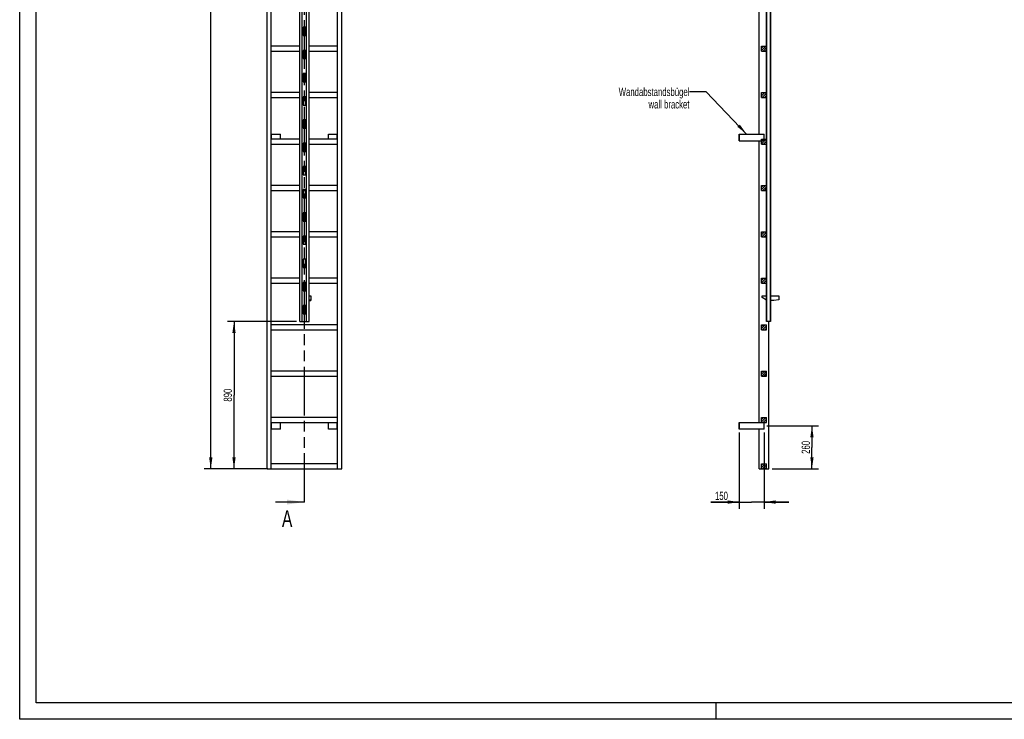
# Model space of a CAD drawing. Header units: millimetres. Extents: x 0 to 11880, y 0 to 8400.
# Tile 1 of 4: x 0 to 5940, y 0 to 4221. Entities that reach past the tile are written whole.
import ezdxf

# ---------------------------------------------------------------- set-up
doc = ezdxf.new("R2010")
doc.units = ezdxf.units.MM
doc.header["$LTSCALE"] = 653.4
doc.linetypes.add('PHANTOM', pattern=[0.8, 0.45, -0.05, 0.1, -0.05, 0.1, -0.05])
doc.layers.get('0').update_dxf_attribs({"linetype": 'CONTINUOUS'})
for name, color, linetype in [('050_DIMENSIONING', 7, 'CONTINUOUS'), ('053_NOTES', 7, 'CONTINUOUS'), ('HATCHING_BL0', 7, 'CONTINUOUS')]:
    doc.layers.add(name, color=color, linetype=linetype)
doc.styles.get("Standard").update_dxf_attribs({"font": 'txt', "width": 0.7})
doc.dimstyles.new('DIMSTYLE_1', dxfattribs={"dimtxt": 50, "dimasz": 70, "dimexe": 2, "dimexo": 1, "dimtad": 1, "dimdec": 1, "dimtxsty": 'Standard', "dimblk": '_FILLED', "dimblk1": '_FILLED', "dimblk2": '_FILLED', "dimcen": 0.09, "dimazin": 2, "dimtp": 0.5, "dimtm": 0.5, "dimtfac": 1, "dimtdec": 1, "dimtofl": 0, "dimtmove": 0, "dimatfit": 3, "dimldrblk": '_FILLED', "dimfxl": 1, "dimtolj": 1, "dimarcsym": 0})
doc.dimstyles.new('DIMSTYLE_3', dxfattribs={"dimtxt": 50, "dimasz": 70, "dimexe": 2, "dimexo": 1, "dimtad": 1, "dimtxsty": 'Standard', "dimblk": '_FILLED', "dimblk1": '_FILLED', "dimblk2": '_FILLED', "dimcen": 0.09, "dimazin": 2, "dimtp": 0.5, "dimtm": 0.5, "dimtfac": 1, "dimtofl": 0, "dimtmove": 0, "dimatfit": 3, "dimldrblk": '_FILLED', "dimfxl": 1, "dimtolj": 1, "dimarcsym": 0})
doc.dimstyles.new('DIMSTYLE_4', dxfattribs={"dimtxt": 50, "dimasz": 70, "dimexe": 2, "dimexo": 1, "dimtad": 1, "dimtxsty": 'Standard', "dimblk": '_FILLED', "dimblk1": '_FILLED', "dimblk2": '_FILLED', "dimcen": 0.09, "dimazin": 2, "dimtp": 2, "dimtm": 2, "dimtfac": 1, "dimtofl": 0, "dimtmove": 0, "dimatfit": 3, "dimldrblk": '_FILLED', "dimfxl": 1, "dimtolj": 1, "dimarcsym": 0})
doc.dimstyles.new('DIMSTYLE_5', dxfattribs={"dimtxt": 50, "dimasz": 70, "dimexe": 2, "dimexo": 1, "dimtad": 1, "dimtxsty": 'Standard', "dimblk": '_FILLED', "dimblk1": '_FILLED', "dimblk2": '_FILLED', "dimcen": 0.09, "dimazin": 2, "dimtp": 0.8, "dimtm": 0.8, "dimtfac": 1, "dimtofl": 0, "dimtmove": 0, "dimatfit": 3, "dimldrblk": '_FILLED', "dimfxl": 1, "dimtolj": 1, "dimarcsym": 0})
doc.dimstyles.get("Standard").update_dxf_attribs({"dimtxt": 50, "dimasz": 70, "dimexe": 2, "dimexo": 1, "dimtad": 1, "dimtxsty": 'Standard', "dimblk": '_FILLED', "dimblk1": '_FILLED', "dimblk2": '_FILLED', "dimcen": 0.09, "dimazin": 2, "dimtol": 1, "dimtp": 0.01, "dimtm": 0.01, "dimtfac": 1, "dimtofl": 0, "dimtmove": 0, "dimatfit": 3, "dimldrblk": '_FILLED', "dimfxl": 1, "dimtolj": 1, "dimarcsym": 0})

# ---------------------------------------------------------------- blocks, each defined once
blk = doc.blocks.new('_FILLED')
at = {"color": 0, "linetype": 'ByBlock'}
blk.add_solid([(0, 0), (-1, 0.143), (-1, -0.143)], dxfattribs=at)
blk = doc.blocks.new('*D3')
at = {"layer": '050_DIMENSIONING', "color": 2, "linetype": 'Continuous', "transparency": 16777216}
for p, q in [((4507, 1770.5), (4819.6, 1770.5)), ((4779.6, 1770.5), (4779.6, 1640.5)), ((4779.6, 1510.5), (4779.6, 1640.5)), ((4539.1, 1510.5), (4819.6, 1510.5))]:
    blk.add_line(p, q, dxfattribs=at)
at = {"layer": '050_DIMENSIONING', "color": 2, "linetype": 'Continuous', "transparency": 16777216, "xscale": 70, "yscale": 70, "zscale": 70}
for p, rotation in [((4779.6, 1770.5), 90), ((4779.6, 1510.5), 270)]:
    blk.add_blockref('_FILLED', p, dxfattribs=dict(at, rotation=rotation))
at = {"layer": '050_DIMENSIONING', "color": 2, "linetype": 'Continuous', "transparency": 16777216, "insert": (4717.1, 1640.5), "char_height": 50, "width": 176.786, "attachment_point": 2, "rotation": 90, "line_spacing_factor": 0.9}
blk.add_mtext('260', dxfattribs=at)
blk = doc.blocks.new('*D5')
at = {"layer": '050_DIMENSIONING', "color": 2, "linetype": 'Continuous', "transparency": 16777216}
for p, q in [((4340.6, 1730.5), (4340.6, 1270.5)), ((4490.6, 1730.5), (4490.6, 1270.5)), ((4340.6, 1310.5), (4169.2, 1310.5)), ((4169.2, 1310.5), (4415.6, 1310.5)), ((4640.6, 1310.5), (4415.6, 1310.5)), ((4490.6, 1310.5), (4640.6, 1310.5))]:
    blk.add_line(p, q, dxfattribs=at)
at = {"layer": '050_DIMENSIONING', "color": 2, "linetype": 'Continuous', "transparency": 16777216, "xscale": 70, "yscale": 70, "zscale": 70}
blk.add_blockref('_FILLED', (4340.6, 1310.5), dxfattribs=at)
at = {"layer": '050_DIMENSIONING', "color": 2, "linetype": 'Continuous', "transparency": 16777216, "xscale": 70, "yscale": 70, "zscale": 70, "rotation": 180}
blk.add_blockref('_FILLED', (4490.6, 1310.5), dxfattribs=at)
at = {"layer": '050_DIMENSIONING', "color": 2, "linetype": 'Continuous', "transparency": 16777216, "insert": (4272.7, 1373), "char_height": 50, "width": 155.357, "attachment_point": 3, "line_spacing_factor": 0.9}
blk.add_mtext('150', dxfattribs=at)
blk = doc.blocks.new('*D6')
at = {"layer": '050_DIMENSIONING', "color": 2, "linetype": 'Continuous', "transparency": 16777216}
for p, q in [((1472.9, 7440.5), (1112.9, 7440.5)), ((1152.9, 7440.5), (1152.9, 4475.5)), ((1152.9, 1510.5), (1152.9, 4475.5)), ((1472.9, 1510.5), (1112.9, 1510.5))]:
    blk.add_line(p, q, dxfattribs=at)
at = {"layer": '050_DIMENSIONING', "color": 2, "linetype": 'Continuous', "transparency": 16777216, "xscale": 70, "yscale": 70, "zscale": 70}
for p, rotation in [((1152.9, 7440.5), 90), ((1152.9, 1510.5), 270)]:
    blk.add_blockref('_FILLED', p, dxfattribs=dict(at, rotation=rotation))
at = {"layer": '050_DIMENSIONING', "color": 2, "linetype": 'Continuous', "transparency": 16777216, "insert": (1090.4, 4475.5), "char_height": 50, "width": 225, "attachment_point": 2, "rotation": 90, "line_spacing_factor": 0.9}
blk.add_mtext('5930', dxfattribs=at)
blk = doc.blocks.new('*D7')
at = {"layer": '050_DIMENSIONING', "color": 2, "linetype": 'Continuous', "transparency": 16777216}
for p, q in [((1669.9, 2400.5), (1252.9, 2400.5)), ((1292.9, 2400.5), (1292.9, 1955.5)), ((1292.9, 1510.5), (1292.9, 1955.5)), ((1497.9, 1510.5), (1252.9, 1510.5))]:
    blk.add_line(p, q, dxfattribs=at)
at = {"layer": '050_DIMENSIONING', "color": 2, "linetype": 'Continuous', "transparency": 16777216, "xscale": 70, "yscale": 70, "zscale": 70}
for p, rotation in [((1292.9, 2400.5), 90), ((1292.9, 1510.5), 270)]:
    blk.add_blockref('_FILLED', p, dxfattribs=dict(at, rotation=rotation))
at = {"layer": '050_DIMENSIONING', "color": 2, "linetype": 'Continuous', "transparency": 16777216, "insert": (1230.4, 1955.5), "char_height": 50, "width": 176.786, "attachment_point": 2, "rotation": 90, "line_spacing_factor": 0.9}
blk.add_mtext('890', dxfattribs=at)
blk = doc.blocks.new('XSEC_FILLED')
at = {"color": 0, "linetype": 'ByBlock'}
blk.add_solid([(0, 0), (-1, 0.143), (-1, -0.143)], dxfattribs=at)
blk = doc.blocks.new('HATCHING_BL0', base_point=(1608.8, 4545.5))
at = {"layer": 'HATCHING_BL0', "color": 7, "linetype": 'PHANTOM'}
for p, q in [((1717.9, 7733), (1717.9, 7780.5)), ((1717.9, 1310.5), (1717.9, 7629.6))]:
    blk.add_line(p, q, dxfattribs=at)
at = {"layer": 'HATCHING_BL0', "color": 7, "linetype": 'Continuous', "char_height": 100, "width": 128.571, "attachment_point": 1, "line_spacing_factor": 0.9}
for insert in [(1539.1, 7930.5), (1582.3, 1260.5)]:
    blk.add_mtext('A', dxfattribs=dict(at, insert=insert))
at = {"layer": 'HATCHING_BL0', "color": 7, "linetype": 'Continuous'}
for points in [[(1717.9, 7780.5), (1499.8, 7780.5)], [(1717.9, 1310.5), (1543.1, 1310.5)]]:
    blk.add_leader(points, dimstyle='Standard', override={"dimasz": 105, "dimtad": 0, "dimldrblk": 'XSEC_FILLED'}, dxfattribs=at)

msp = doc.modelspace()

# ---------------------------------------------------------------- hatches: boundary and pattern name
at = {"linetype": 'Continuous'}
h = msp.add_hatch(dxfattribs=at)
h.set_pattern_fill('A', color=2, scale=9.722718, angle=45, style=0, pattern_type=0)
h.set_pattern_definition([(45, (0, 0), (-6.875, 6.875), [])])
edge = h.paths.add_edge_path()
edge.add_line((4505.558, 1510.522), (4475.558, 1510.522))
edge.add_line((4475.558, 1510.522), (4475.558, 1540.522))
edge.add_line((4475.558, 1540.522), (4505.558, 1540.522))
edge.add_line((4505.558, 1510.522), (4505.558, 1540.522))
edge = h.paths.add_edge_path()
edge.add_line((4475.558, 1790.522), (4475.558, 1820.522))
edge.add_line((4475.558, 1820.522), (4505.558, 1820.522))
edge.add_line((4505.558, 1790.522), (4505.558, 1820.522))
edge.add_line((4475.558, 1790.522), (4505.558, 1790.522))
edge = h.paths.add_edge_path()
edge.add_line((4475.558, 2070.522), (4475.558, 2100.522))
edge.add_line((4475.558, 2100.522), (4505.558, 2100.522))
edge.add_line((4505.558, 2070.522), (4505.558, 2100.522))
edge.add_line((4475.558, 2070.522), (4505.558, 2070.522))
edge = h.paths.add_edge_path()
edge.add_line((4475.558, 2350.522), (4475.558, 2380.522))
edge.add_line((4475.558, 2380.522), (4505.558, 2380.522))
edge.add_line((4505.558, 2350.522), (4505.558, 2380.522))
edge.add_line((4475.558, 2350.522), (4505.558, 2350.522))
edge = h.paths.add_edge_path()
edge.add_line((4475.558, 2630.522), (4475.558, 2660.522))
edge.add_line((4475.558, 2660.522), (4505.558, 2660.522))
edge.add_line((4505.558, 2630.522), (4505.558, 2660.522))
edge.add_line((4475.558, 2630.522), (4505.558, 2630.522))
edge = h.paths.add_edge_path()
edge.add_line((4475.558, 2910.522), (4475.558, 2940.522))
edge.add_line((4475.558, 2940.522), (4505.558, 2940.522))
edge.add_line((4505.558, 2910.522), (4505.558, 2940.522))
edge.add_line((4475.558, 2910.522), (4505.558, 2910.522))
edge = h.paths.add_edge_path()
edge.add_line((4475.558, 3190.522), (4475.558, 3220.522))
edge.add_line((4475.558, 3220.522), (4505.558, 3220.522))
edge.add_line((4505.558, 3190.522), (4505.558, 3220.522))
edge.add_line((4475.558, 3190.522), (4505.558, 3190.522))
edge = h.paths.add_edge_path()
edge.add_line((4475.558, 3470.522), (4475.558, 3500.522))
edge.add_line((4475.558, 3500.522), (4505.558, 3500.522))
edge.add_line((4505.558, 3470.522), (4505.558, 3500.522))
edge.add_line((4475.558, 3470.522), (4505.558, 3470.522))
edge = h.paths.add_edge_path()
edge.add_line((4475.558, 3750.522), (4475.558, 3780.522))
edge.add_line((4475.558, 3780.522), (4505.558, 3780.522))
edge.add_line((4505.558, 3750.522), (4505.558, 3780.522))
edge.add_line((4475.558, 3750.522), (4505.558, 3750.522))
edge = h.paths.add_edge_path()
edge.add_line((4475.558, 4030.522), (4475.558, 4060.522))
edge.add_line((4475.558, 4060.522), (4505.558, 4060.522))
edge.add_line((4505.558, 4030.522), (4505.558, 4060.522))
edge.add_line((4475.558, 4030.522), (4505.558, 4030.522))
edge = h.paths.add_edge_path()
edge.add_line((4475.558, 4310.522), (4475.558, 4340.522))
edge.add_line((4475.558, 4340.522), (4505.558, 4340.522))
edge.add_line((4505.558, 4310.522), (4505.558, 4340.522))
edge.add_line((4475.558, 4310.522), (4505.558, 4310.522))
edge = h.paths.add_edge_path()
edge.add_line((4475.558, 4590.522), (4475.558, 4620.522))
edge.add_line((4475.558, 4620.522), (4505.558, 4620.522))
edge.add_line((4505.558, 4590.522), (4505.558, 4620.522))
edge.add_line((4475.558, 4590.522), (4505.558, 4590.522))
edge = h.paths.add_edge_path()
edge.add_line((4475.558, 4870.522), (4475.558, 4900.522))
edge.add_line((4475.558, 4900.522), (4505.558, 4900.522))
edge.add_line((4505.558, 4870.522), (4505.558, 4900.522))
edge.add_line((4475.558, 4870.522), (4505.558, 4870.522))
edge = h.paths.add_edge_path()
edge.add_line((4475.558, 5150.522), (4475.558, 5180.522))
edge.add_line((4475.558, 5180.522), (4505.558, 5180.522))
edge.add_line((4505.558, 5150.522), (4505.558, 5180.522))
edge.add_line((4475.558, 5150.522), (4505.558, 5150.522))
edge = h.paths.add_edge_path()
edge.add_line((4475.558, 5430.522), (4475.558, 5460.522))
edge.add_line((4475.558, 5460.522), (4505.558, 5460.522))
edge.add_line((4505.558, 5430.522), (4505.558, 5460.522))
edge.add_line((4475.558, 5430.522), (4505.558, 5430.522))
edge = h.paths.add_edge_path()
edge.add_line((4475.558, 5710.522), (4475.558, 5740.522))
edge.add_line((4475.558, 5740.522), (4505.558, 5740.522))
edge.add_line((4505.558, 5710.522), (4505.558, 5740.522))
edge.add_line((4475.558, 5710.522), (4505.558, 5710.522))
edge = h.paths.add_edge_path()
edge.add_line((4475.558, 5990.522), (4475.558, 6020.522))
edge.add_line((4475.558, 6020.522), (4505.558, 6020.522))
edge.add_line((4505.558, 5990.522), (4505.558, 6020.522))
edge.add_line((4475.558, 5990.522), (4505.558, 5990.522))
edge = h.paths.add_edge_path()
edge.add_line((4475.558, 6270.522), (4475.558, 6300.522))
edge.add_line((4475.558, 6300.522), (4505.558, 6300.522))
edge.add_line((4505.558, 6270.522), (4505.558, 6300.522))
edge.add_line((4475.558, 6270.522), (4505.558, 6270.522))
edge = h.paths.add_edge_path()
edge.add_line((4505.658, 2445.522), (4505.658, 2400.522))
edge.add_line((4506.558, 2445.522), (4505.658, 2445.522))
edge.add_line((4506.558, 2445.522), (4506.558, 2400.522))
edge.add_line((4506.558, 2400.522), (4505.658, 2400.522))
edge = h.paths.add_edge_path()
edge.add_line((4505.658, 2585.522), (4505.658, 2495.522))
edge.add_line((4506.558, 2585.522), (4505.658, 2585.522))
edge.add_line((4506.558, 2585.522), (4506.558, 2495.522))
edge.add_line((4506.558, 2495.522), (4505.658, 2495.522))
edge = h.paths.add_edge_path()
edge.add_line((4505.658, 2725.522), (4505.658, 2635.522))
edge.add_line((4506.558, 2725.522), (4505.658, 2725.522))
edge.add_line((4506.558, 2725.522), (4506.558, 2635.522))
edge.add_line((4506.558, 2635.522), (4505.658, 2635.522))
edge = h.paths.add_edge_path()
edge.add_line((4505.658, 2865.522), (4505.658, 2775.522))
edge.add_line((4506.558, 2865.522), (4505.658, 2865.522))
edge.add_line((4506.558, 2865.522), (4506.558, 2775.522))
edge.add_line((4506.558, 2775.522), (4505.658, 2775.522))
edge = h.paths.add_edge_path()
edge.add_line((4505.658, 3005.522), (4505.658, 2915.522))
edge.add_line((4506.558, 3005.522), (4505.658, 3005.522))
edge.add_line((4506.558, 3005.522), (4506.558, 2915.522))
edge.add_line((4506.558, 2915.522), (4505.658, 2915.522))
edge = h.paths.add_edge_path()
edge.add_line((4505.658, 3145.522), (4505.658, 3055.522))
edge.add_line((4506.558, 3145.522), (4505.658, 3145.522))
edge.add_line((4506.558, 3145.522), (4506.558, 3055.522))
edge.add_line((4506.558, 3055.522), (4505.658, 3055.522))
edge = h.paths.add_edge_path()
edge.add_line((4505.658, 3285.522), (4505.658, 3195.522))
edge.add_line((4506.558, 3285.522), (4505.658, 3285.522))
edge.add_line((4506.558, 3285.522), (4506.558, 3195.522))
edge.add_line((4506.558, 3195.522), (4505.658, 3195.522))
edge = h.paths.add_edge_path()
edge.add_line((4505.658, 3425.522), (4505.658, 3335.522))
edge.add_line((4506.558, 3425.522), (4505.658, 3425.522))
edge.add_line((4506.558, 3425.522), (4506.558, 3335.522))
edge.add_line((4506.558, 3335.522), (4505.658, 3335.522))
edge = h.paths.add_edge_path()
edge.add_line((4506.558, 7440.522), (4505.658, 7440.522))
edge.add_line((4506.558, 7440.522), (4506.558, 7395.522))
edge.add_line((4506.558, 7395.522), (4505.658, 7395.522))
edge.add_line((4505.658, 7440.522), (4505.658, 7395.522))
edge = h.paths.add_edge_path()
edge.add_line((4505.658, 3565.522), (4505.658, 3475.522))
edge.add_line((4506.558, 3565.522), (4505.658, 3565.522))
edge.add_line((4506.558, 3565.522), (4506.558, 3475.522))
edge.add_line((4506.558, 3475.522), (4505.658, 3475.522))
edge = h.paths.add_edge_path()
edge.add_line((4505.658, 3705.522), (4505.658, 3615.522))
edge.add_line((4506.558, 3705.522), (4505.658, 3705.522))
edge.add_line((4506.558, 3705.522), (4506.558, 3615.522))
edge.add_line((4506.558, 3615.522), (4505.658, 3615.522))
edge = h.paths.add_edge_path()
edge.add_line((4505.658, 3845.522), (4505.658, 3755.522))
edge.add_line((4506.558, 3845.522), (4505.658, 3845.522))
edge.add_line((4506.558, 3845.522), (4506.558, 3755.522))
edge.add_line((4506.558, 3755.522), (4505.658, 3755.522))
edge = h.paths.add_edge_path()
edge.add_line((4505.658, 3985.522), (4505.658, 3895.522))
edge.add_line((4506.558, 3985.522), (4505.658, 3985.522))
edge.add_line((4506.558, 3985.522), (4506.558, 3895.522))
edge.add_line((4506.558, 3895.522), (4505.658, 3895.522))
edge = h.paths.add_edge_path()
edge.add_line((4505.658, 4125.522), (4505.658, 4035.522))
edge.add_line((4506.558, 4125.522), (4505.658, 4125.522))
edge.add_line((4506.558, 4125.522), (4506.558, 4035.522))
edge.add_line((4506.558, 4035.522), (4505.658, 4035.522))
edge = h.paths.add_edge_path()
edge.add_line((4505.658, 4265.522), (4505.658, 4175.522))
edge.add_line((4506.558, 4265.522), (4505.658, 4265.522))
edge.add_line((4506.558, 4265.522), (4506.558, 4175.522))
edge.add_line((4506.558, 4175.522), (4505.658, 4175.522))
edge = h.paths.add_edge_path()
edge.add_line((4505.658, 4405.522), (4505.658, 4315.522))
edge.add_line((4506.558, 4405.522), (4505.658, 4405.522))
edge.add_line((4506.558, 4405.522), (4506.558, 4315.522))
edge.add_line((4506.558, 4315.522), (4505.658, 4315.522))
edge = h.paths.add_edge_path()
edge.add_line((4506.558, 7345.522), (4505.658, 7345.522))
edge.add_line((4506.558, 7345.522), (4506.558, 7255.522))
edge.add_line((4506.558, 7255.522), (4505.658, 7255.522))
edge.add_line((4505.658, 7345.522), (4505.658, 7255.522))
edge = h.paths.add_edge_path()
edge.add_line((4506.558, 7205.522), (4505.658, 7205.522))
edge.add_line((4506.558, 7205.522), (4506.558, 7115.522))
edge.add_line((4506.558, 7115.522), (4505.658, 7115.522))
edge.add_line((4505.658, 7205.522), (4505.658, 7115.522))
edge = h.paths.add_edge_path()
edge.add_line((4506.558, 7065.522), (4505.658, 7065.522))
edge.add_line((4506.558, 7065.522), (4506.558, 6975.522))
edge.add_line((4506.558, 6975.522), (4505.658, 6975.522))
edge.add_line((4505.658, 7065.522), (4505.658, 6975.522))
edge = h.paths.add_edge_path()
edge.add_line((4506.558, 6925.522), (4505.658, 6925.522))
edge.add_line((4506.558, 6925.522), (4506.558, 6835.522))
edge.add_line((4506.558, 6835.522), (4505.658, 6835.522))
edge.add_line((4505.658, 6925.522), (4505.658, 6835.522))
edge = h.paths.add_edge_path()
edge.add_line((4506.558, 6785.522), (4505.658, 6785.522))
edge.add_line((4506.558, 6785.522), (4506.558, 6695.522))
edge.add_line((4506.558, 6695.522), (4505.658, 6695.522))
edge.add_line((4505.658, 6785.522), (4505.658, 6695.522))
edge = h.paths.add_edge_path()
edge.add_line((4506.558, 6645.522), (4505.658, 6645.522))
edge.add_line((4506.558, 6645.522), (4506.558, 6555.522))
edge.add_line((4506.558, 6555.522), (4505.658, 6555.522))
edge.add_line((4505.658, 6645.522), (4505.658, 6555.522))
edge = h.paths.add_edge_path()
edge.add_line((4506.558, 6505.522), (4505.658, 6505.522))
edge.add_line((4506.558, 6505.522), (4506.558, 6415.522))
edge.add_line((4506.558, 6415.522), (4505.658, 6415.522))
edge.add_line((4505.658, 6505.522), (4505.658, 6415.522))
edge = h.paths.add_edge_path()
edge.add_line((4506.558, 6365.522), (4505.658, 6365.522))
edge.add_line((4506.558, 6365.522), (4506.558, 6275.522))
edge.add_line((4506.558, 6275.522), (4505.658, 6275.522))
edge.add_line((4505.658, 6365.522), (4505.658, 6275.522))
edge = h.paths.add_edge_path()
edge.add_line((4506.558, 6225.522), (4505.658, 6225.522))
edge.add_line((4506.558, 6225.522), (4506.558, 6135.522))
edge.add_line((4506.558, 6135.522), (4505.658, 6135.522))
edge.add_line((4505.658, 6225.522), (4505.658, 6135.522))
edge = h.paths.add_edge_path()
edge.add_line((4506.558, 6085.522), (4505.658, 6085.522))
edge.add_line((4506.558, 6085.522), (4506.558, 5995.522))
edge.add_line((4506.558, 5995.522), (4505.658, 5995.522))
edge.add_line((4505.658, 6085.522), (4505.658, 5995.522))
edge = h.paths.add_edge_path()
edge.add_line((4506.558, 5945.522), (4505.658, 5945.522))
edge.add_line((4506.558, 5945.522), (4506.558, 5855.522))
edge.add_line((4506.558, 5855.522), (4505.658, 5855.522))
edge.add_line((4505.658, 5945.522), (4505.658, 5855.522))
edge = h.paths.add_edge_path()
edge.add_line((4506.558, 5805.522), (4505.658, 5805.522))
edge.add_line((4506.558, 5805.522), (4506.558, 5715.522))
edge.add_line((4506.558, 5715.522), (4505.658, 5715.522))
edge.add_line((4505.658, 5805.522), (4505.658, 5715.522))
edge = h.paths.add_edge_path()
edge.add_line((4506.558, 5665.522), (4505.658, 5665.522))
edge.add_line((4506.558, 5665.522), (4506.558, 5575.522))
edge.add_line((4506.558, 5575.522), (4505.658, 5575.522))
edge.add_line((4505.658, 5665.522), (4505.658, 5575.522))
edge = h.paths.add_edge_path()
edge.add_line((4506.558, 5525.522), (4505.658, 5525.522))
edge.add_line((4506.558, 5525.522), (4506.558, 5435.522))
edge.add_line((4506.558, 5435.522), (4505.658, 5435.522))
edge.add_line((4505.658, 5525.522), (4505.658, 5435.522))
edge = h.paths.add_edge_path()
edge.add_line((4475.558, 6580.522), (4475.558, 6550.522))
edge.add_line((4505.558, 6580.522), (4475.558, 6580.522))
edge.add_line((4505.558, 6580.522), (4505.558, 6550.522))
edge.add_line((4505.558, 6550.522), (4475.558, 6550.522))
edge = h.paths.add_edge_path()
edge.add_line((4475.558, 6860.522), (4475.558, 6830.522))
edge.add_line((4505.558, 6860.522), (4475.558, 6860.522))
edge.add_line((4505.558, 6860.522), (4505.558, 6830.522))
edge.add_line((4505.558, 6830.522), (4475.558, 6830.522))
edge = h.paths.add_edge_path()
edge.add_line((4475.558, 7140.522), (4475.558, 7110.522))
edge.add_line((4505.558, 7140.522), (4475.558, 7140.522))
edge.add_line((4505.558, 7140.522), (4505.558, 7110.522))
edge.add_line((4505.558, 7110.522), (4475.558, 7110.522))
edge = h.paths.add_edge_path()
edge.add_line((4475.558, 7420.522), (4475.558, 7390.522))
edge.add_line((4505.558, 7420.522), (4475.558, 7420.522))
edge.add_line((4505.558, 7420.522), (4505.558, 7390.522))
edge.add_line((4505.558, 7390.522), (4475.558, 7390.522))
edge = h.paths.add_edge_path()
edge.add_line((4505.658, 4545.522), (4505.658, 4455.522))
edge.add_line((4506.558, 4545.522), (4505.658, 4545.522))
edge.add_line((4506.558, 4545.522), (4506.558, 4455.522))
edge.add_line((4506.558, 4455.522), (4505.658, 4455.522))
edge = h.paths.add_edge_path()
edge.add_line((4505.658, 4685.522), (4505.658, 4595.522))
edge.add_line((4506.558, 4685.522), (4505.658, 4685.522))
edge.add_line((4506.558, 4685.522), (4506.558, 4595.522))
edge.add_line((4506.558, 4595.522), (4505.658, 4595.522))
edge = h.paths.add_edge_path()
edge.add_line((4505.658, 4825.522), (4505.658, 4735.522))
edge.add_line((4506.558, 4825.522), (4505.658, 4825.522))
edge.add_line((4506.558, 4825.522), (4506.558, 4735.522))
edge.add_line((4506.558, 4735.522), (4505.658, 4735.522))
edge = h.paths.add_edge_path()
edge.add_line((4505.658, 4965.522), (4505.658, 4875.522))
edge.add_line((4506.558, 4965.522), (4505.658, 4965.522))
edge.add_line((4506.558, 4965.522), (4506.558, 4875.522))
edge.add_line((4506.558, 4875.522), (4505.658, 4875.522))
edge = h.paths.add_edge_path()
edge.add_line((4505.658, 5105.522), (4505.658, 5015.522))
edge.add_line((4506.558, 5105.522), (4505.658, 5105.522))
edge.add_line((4506.558, 5105.522), (4506.558, 5015.522))
edge.add_line((4506.558, 5015.522), (4505.658, 5015.522))
edge = h.paths.add_edge_path()
edge.add_line((4505.658, 5245.522), (4505.658, 5155.522))
edge.add_line((4506.558, 5245.522), (4505.658, 5245.522))
edge.add_line((4506.558, 5245.522), (4506.558, 5155.522))
edge.add_line((4506.558, 5155.522), (4505.658, 5155.522))
edge = h.paths.add_edge_path()
edge.add_line((4505.658, 5385.522), (4505.658, 5295.522))
edge.add_line((4506.558, 5385.522), (4505.658, 5385.522))
edge.add_line((4506.558, 5385.522), (4506.558, 5295.522))
edge.add_line((4506.558, 5295.522), (4505.658, 5295.522))

# ---------------------------------------------------------------- linework, layer by layer
at = {"color": 3, "linetype": 'Continuous'}
for p, q in [((0, 0), (0, 8400)), ((4200, 100), (4200, 0)), ((11880, 0), (0, 0))]:
    msp.add_line(p, q, dxfattribs=at)
at = {"color": 5, "linetype": 'Continuous'}
for p, q in [((100, 100), (100, 8300)), ((11780, 100), (100, 100))]:
    msp.add_line(p, q, dxfattribs=at)
at = {"color": 7, "linetype": 'Continuous'}
for p, q in [((1492.895, 1510.522), (1492.895, 7440.522)), ((1517.895, 1510.522), (1517.895, 7440.522)), ((1689.895, 2400.522), (1689.895, 7440.522)), ((1704.895, 2400.522), (1704.895, 7440.522)), ((1730.895, 2400.522), (1730.895, 7440.522)), ((1745.895, 2400.522), (1745.895, 7440.522)), ((1917.895, 1510.522), (1917.895, 7440.522)), ((1942.895, 1510.522), (1942.895, 7440.522)), ((4505.658, 2400.522), (4505.658, 7440.522)), ((4506.558, 2400.522), (4506.558, 7440.522)), ((4528.558, 7440.522), (4528.558, 2400.522)), ((4529.558, 2400.522), (4529.558, 7440.522)), ((4462.058, 3530.522), (4462.058, 5390.522)), ((1724.895, 4175.522), (1710.895, 4175.522)), ((1710.895, 4175.522), (1710.895, 4125.522)), ((1724.895, 4125.522), (1724.895, 4175.522)), ((4506.558, 4175.522), (4505.658, 4175.522)), ((1710.895, 4125.522), (1724.895, 4125.522)), ((4506.558, 4125.522), (4505.658, 4125.522)), ((1689.895, 4060.522), (1517.895, 4060.522)), ((1917.895, 4060.522), (1745.895, 4060.522)), ((4475.558, 4060.522), (4505.558, 4060.522)), ((4475.558, 4030.522), (4475.558, 4060.522)), ((4505.558, 4030.522), (4505.558, 4060.522)), ((1517.895, 4030.522), (1689.895, 4030.522)), ((1724.895, 4035.522), (1710.895, 4035.522)), ((1710.895, 4035.522), (1710.895, 3985.522)), ((1710.895, 4030.522), (1724.895, 4030.522)), ((1710.895, 3985.522), (1724.895, 3985.522)), ((1724.895, 3985.522), (1724.895, 4035.522)), ((1745.895, 4030.522), (1917.895, 4030.522)), ((4475.558, 4030.522), (4505.558, 4030.522)), ((4506.558, 4035.522), (4505.658, 4035.522)), ((4506.558, 3985.522), (4505.658, 3985.522)), ((1724.895, 3895.522), (1710.895, 3895.522)), ((1710.895, 3895.522), (1710.895, 3845.522)), ((1724.895, 3845.522), (1724.895, 3895.522)), ((4506.558, 3895.522), (4505.658, 3895.522)), ((1710.895, 3845.522), (1724.895, 3845.522)), ((4506.558, 3845.522), (4505.658, 3845.522)), ((1689.895, 3780.522), (1517.895, 3780.522)), ((1517.895, 3750.522), (1689.895, 3750.522)), ((1724.895, 3755.522), (1710.895, 3755.522)), ((1710.895, 3755.522), (1710.895, 3705.522)), ((1710.895, 3750.522), (1724.895, 3750.522)), ((1724.895, 3705.522), (1724.895, 3755.522)), ((1917.895, 3780.522), (1745.895, 3780.522)), ((1745.895, 3750.522), (1917.895, 3750.522)), ((4475.558, 3780.522), (4505.558, 3780.522)), ((4475.558, 3750.522), (4475.558, 3780.522)), ((4475.558, 3750.522), (4505.558, 3750.522)), ((4505.558, 3750.522), (4505.558, 3780.522)), ((4506.558, 3755.522), (4505.658, 3755.522)), ((1710.895, 3705.522), (1724.895, 3705.522)), ((4506.558, 3705.522), (4505.658, 3705.522)), ((1724.895, 3615.522), (1710.895, 3615.522)), ((1710.895, 3615.522), (1710.895, 3565.522)), ((1710.895, 3565.522), (1724.895, 3565.522)), ((1724.895, 3565.522), (1724.895, 3615.522)), ((4506.558, 3615.522), (4505.658, 3615.522)), ((4506.558, 3565.522), (4505.658, 3565.522)), ((1517.895, 3530.522), (1572.895, 3530.522)), ((1519.895, 3500.522), (1519.895, 3530.522)), ((1572.895, 3500.522), (1572.895, 3530.522)), ((1862.895, 3530.522), (1917.895, 3530.522)), ((1862.895, 3500.522), (1862.895, 3530.522)), ((1915.895, 3500.522), (1915.895, 3530.522)), ((4340.558, 3530.522), (4490.558, 3530.522)), ((4340.558, 3490.522), (4340.558, 3530.522)), ((4342.558, 3490.522), (4342.558, 3530.522)), ((4490.558, 3500.522), (4490.558, 3530.522)), ((1689.895, 3500.522), (1517.895, 3500.522)), ((1517.895, 3470.522), (1689.895, 3470.522)), ((1724.895, 3475.522), (1710.895, 3475.522)), ((1710.895, 3475.522), (1710.895, 3425.522)), ((1710.895, 3470.522), (1724.895, 3470.522)), ((1724.895, 3425.522), (1724.895, 3475.522)), ((1917.895, 3500.522), (1745.895, 3500.522)), ((1745.895, 3470.522), (1917.895, 3470.522)), ((4340.558, 3490.522), (4475.558, 3490.522)), ((4462.058, 1790.522), (4462.058, 3490.522)), ((4475.558, 3500.522), (4505.558, 3500.522)), ((4475.558, 3470.522), (4475.558, 3500.522)), ((4475.558, 3470.522), (4505.558, 3470.522)), ((4505.558, 3470.522), (4505.558, 3500.522)), ((4506.558, 3475.522), (4505.658, 3475.522)), ((1710.895, 3425.522), (1724.895, 3425.522)), ((4506.558, 3425.522), (4505.658, 3425.522)), ((1724.895, 3335.522), (1710.895, 3335.522)), ((1710.895, 3335.522), (1710.895, 3285.522)), ((1724.895, 3285.522), (1724.895, 3335.522)), ((4506.558, 3335.522), (4505.658, 3335.522)), ((1710.895, 3285.522), (1724.895, 3285.522)), ((4506.558, 3285.522), (4505.658, 3285.522)), ((1689.895, 3220.522), (1517.895, 3220.522)), ((1917.895, 3220.522), (1745.895, 3220.522)), ((4475.558, 3220.522), (4505.558, 3220.522)), ((4475.558, 3190.522), (4475.558, 3220.522)), ((4505.558, 3190.522), (4505.558, 3220.522)), ((1517.895, 3190.522), (1689.895, 3190.522)), ((1724.895, 3195.522), (1710.895, 3195.522)), ((1710.895, 3195.522), (1710.895, 3145.522)), ((1710.895, 3190.522), (1724.895, 3190.522)), ((1724.895, 3145.522), (1724.895, 3195.522)), ((1745.895, 3190.522), (1917.895, 3190.522)), ((4475.558, 3190.522), (4505.558, 3190.522)), ((4506.558, 3195.522), (4505.658, 3195.522)), ((1710.895, 3145.522), (1724.895, 3145.522)), ((4506.558, 3145.522), (4505.658, 3145.522)), ((1724.895, 3055.522), (1710.895, 3055.522)), ((1710.895, 3055.522), (1710.895, 3005.522)), ((1724.895, 3005.522), (1724.895, 3055.522)), ((4506.558, 3055.522), (4505.658, 3055.522)), ((1710.895, 3005.522), (1724.895, 3005.522)), ((4506.558, 3005.522), (4505.658, 3005.522)), ((1689.895, 2940.522), (1517.895, 2940.522)), ((1724.895, 2915.522), (1710.895, 2915.522)), ((1710.895, 2915.522), (1710.895, 2865.522)), ((1724.895, 2865.522), (1724.895, 2915.522)), ((1917.895, 2940.522), (1745.895, 2940.522)), ((4475.558, 2940.522), (4505.558, 2940.522)), ((4475.558, 2910.522), (4475.558, 2940.522)), ((4505.558, 2910.522), (4505.558, 2940.522)), ((4506.558, 2915.522), (4505.658, 2915.522)), ((1517.895, 2910.522), (1689.895, 2910.522)), ((1710.895, 2910.522), (1724.895, 2910.522)), ((1710.895, 2865.522), (1724.895, 2865.522)), ((1745.895, 2910.522), (1917.895, 2910.522)), ((4475.558, 2910.522), (4505.558, 2910.522)), ((4506.558, 2865.522), (4505.658, 2865.522)), ((1724.895, 2775.522), (1710.895, 2775.522)), ((1710.895, 2775.522), (1710.895, 2725.522)), ((1724.895, 2725.522), (1724.895, 2775.522)), ((4506.558, 2775.522), (4505.658, 2775.522)), ((1710.895, 2725.522), (1724.895, 2725.522)), ((4506.558, 2725.522), (4505.658, 2725.522)), ((1689.895, 2660.522), (1517.895, 2660.522)), ((1517.895, 2630.522), (1689.895, 2630.522)), ((1724.895, 2635.522), (1710.895, 2635.522)), ((1710.895, 2635.522), (1710.895, 2585.522)), ((1710.895, 2630.522), (1724.895, 2630.522)), ((1724.895, 2585.522), (1724.895, 2635.522)), ((1917.895, 2660.522), (1745.895, 2660.522)), ((1745.895, 2630.522), (1917.895, 2630.522)), ((4475.558, 2660.522), (4505.558, 2660.522)), ((4475.558, 2630.522), (4475.558, 2660.522)), ((4475.558, 2630.522), (4505.558, 2630.522)), ((4505.558, 2630.522), (4505.558, 2660.522)), ((4506.558, 2635.522), (4505.658, 2635.522)), ((1710.895, 2585.522), (1724.895, 2585.522)), ((1745.895, 2555.522), (1755.895, 2555.522)), ((1755.895, 2555.522), (1755.895, 2525.522)), ((4479.558, 2555.522), (4505.658, 2555.522)), ((4479.558, 2545.522), (4479.558, 2555.522)), ((4506.558, 2585.522), (4505.658, 2585.522)), ((4529.558, 2555.522), (4579.558, 2555.522)), ((4579.558, 2555.522), (4579.558, 2530.522)), ((1724.895, 2495.522), (1710.895, 2495.522)), ((1710.895, 2495.522), (1710.895, 2445.522)), ((1724.895, 2445.522), (1724.895, 2495.522)), ((1745.895, 2530.522), (1755.895, 2530.522)), ((1745.895, 2525.522), (1755.895, 2525.522)), ((4505.658, 2528.122), (4479.558, 2545.522)), ((4506.558, 2495.522), (4505.658, 2495.522)), ((4549.558, 2525.522), (4529.558, 2525.522)), ((4579.558, 2530.522), (4549.558, 2525.522)), ((1710.895, 2445.522), (1724.895, 2445.522)), ((4506.558, 2445.522), (4505.658, 2445.522)), ((1917.895, 2380.522), (1517.895, 2380.522)), ((1689.895, 2400.522), (1745.895, 2400.522)), ((4475.558, 2380.522), (4505.558, 2380.522)), ((4475.558, 2350.522), (4475.558, 2380.522)), ((4505.558, 2350.522), (4505.558, 2380.522)), ((4529.558, 2400.522), (4505.658, 2400.522)), ((4519.058, 1510.522), (4519.058, 2400.522)), ((1517.895, 2350.522), (1917.895, 2350.522)), ((4475.558, 2350.522), (4505.558, 2350.522)), ((1917.895, 2100.522), (1517.895, 2100.522)), ((4475.558, 2100.522), (4505.558, 2100.522)), ((4475.558, 2070.522), (4475.558, 2100.522)), ((4505.558, 2070.522), (4505.558, 2100.522)), ((1517.895, 2070.522), (1917.895, 2070.522)), ((4475.558, 2070.522), (4505.558, 2070.522)), ((1917.895, 1820.522), (1517.895, 1820.522)), ((1517.895, 1790.522), (1917.895, 1790.522)), ((1519.895, 1750.522), (1519.895, 1790.522)), ((1572.895, 1750.522), (1572.895, 1790.522)), ((1862.895, 1750.522), (1862.895, 1790.522)), ((1915.895, 1750.522), (1915.895, 1790.522)), ((4340.558, 1790.522), (4505.558, 1790.522)), ((4340.558, 1750.522), (4340.558, 1790.522)), ((4342.558, 1750.522), (4342.558, 1790.522)), ((4475.558, 1820.522), (4505.558, 1820.522)), ((4475.558, 1790.522), (4475.558, 1820.522)), ((4490.558, 1750.522), (4490.558, 1790.522)), ((4505.558, 1790.522), (4505.558, 1820.522)), ((1572.895, 1750.522), (1517.895, 1750.522)), ((1917.895, 1750.522), (1862.895, 1750.522)), ((4490.558, 1750.522), (4340.558, 1750.522)), ((4462.058, 1510.522), (4462.058, 1750.522)), ((1492.895, 1510.522), (1942.895, 1510.522)), ((1917.895, 1540.522), (1517.895, 1540.522)), ((4462.058, 1510.522), (4519.058, 1510.522)), ((4475.558, 1540.522), (4505.558, 1540.522)), ((4475.558, 1510.522), (4475.558, 1540.522)), ((4505.558, 1510.522), (4505.558, 1540.522))]:
    msp.add_line(p, q, dxfattribs=at)

# ---------------------------------------------------------------- block references
at = {"layer": 'HATCHING_BL0'}
msp.add_blockref('HATCHING_BL0', (1608.839, 4545.522), dxfattribs=at)

# ---------------------------------------------------------------- texts
at = {"layer": '053_NOTES', "color": 2, "linetype": 'Continuous', "insert": (4040.558, 3809.956), "char_height": 50, "width": 945.35714, "attachment_point": 3, "line_spacing_factor": 0.9}
msp.add_mtext('Wandabstandsbügel\\Pwall bracket', dxfattribs=at)

# ---------------------------------------------------------------- dimensions: what is measured, and where the dimension line sits
at = {"layer": '050_DIMENSIONING', "color": 2, "linetype": 'Continuous'}
for base, p1, p2, angle, dimstyle, picture, middle in [((1152.895, 7440.522), (1473.895, 1510.522), (1473.895, 7440.522), 90, 'DIMSTYLE_4', '*D6', (1152.895, 4468.379)), ((1292.895, 1510.522), (1670.895, 2400.522), (1498.895, 1510.522), 270, 'DIMSTYLE_5', '*D7', (1292.895, 1948.379)), ((4779.558, 1770.522), (4538.058, 1510.522), (4505.959, 1770.522), 90, 'DIMSTYLE_1', '*D3', (4779.558, 1633.379))]:
    dim = msp.add_linear_dim(base=base, p1=p1, p2=p2, angle=angle, dimstyle=dimstyle, dxfattribs=at)
    dim.commit()
    dim.dimension.update_dxf_attribs({"geometry": picture, "text_midpoint": middle, "dimtype": 160})
dim = msp.add_linear_dim(base=(4490.558, 1310.522), p1=(4340.558, 1731.522), p2=(4490.558, 1731.522), dimstyle='DIMSTYLE_3', dxfattribs=at)
dim.commit()
dim.dimension.update_dxf_attribs({"geometry": '*D5', "text_midpoint": (4213.802, 1310.522), "dimtype": 160})

# ---------------------------------------------------------------- leaders
at = {"layer": '053_NOTES', "color": 2, "linetype": 'Continuous', "annotation_type": 0, "has_hookline": 1, "hookline_direction": 1, "text_width": 578.176}
msp.add_leader([(4385.632, 3530.522), (4140.558, 3784.956), (4040.558, 3784.956)], dimstyle='Standard', override={"dimtad": 0}, dxfattribs=at)

doc.saveas('drawing.dxf')
